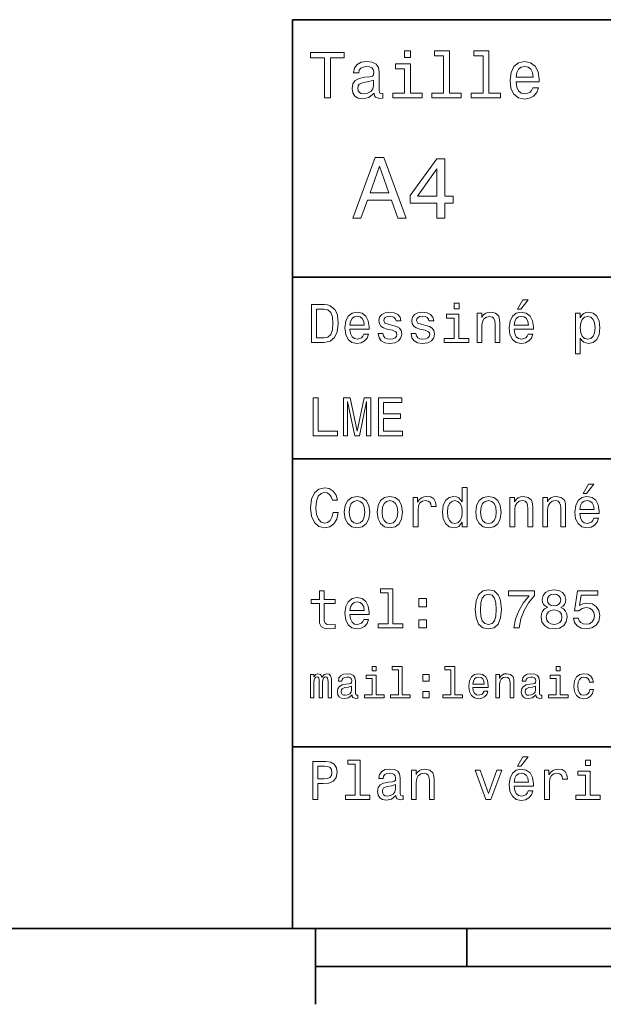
# Model space of a CAD drawing. Extents: x 0 to 296, y 0 to 210.
# Tile 2 of 7: x 79 to 118, y 5 to 70. Entities that reach past the tile are written whole.
import ezdxf

# ---------------------------------------------------------------- set-up
doc = ezdxf.new("R2010")
doc.units = 0

msp = doc.modelspace()

# ---------------------------------------------------------------- linework, layer by layer
at = {"color": 7, "lineweight": 35}
for p, q in [((97, 10), (97, 70)), ((97, 70), (287, 70)), ((97, 53), (162, 53)), ((97, 41), (162, 41)), ((97, 22), (162, 22)), ((10, 10), (287, 10)), ((97, 10), (287, 10)), ((98.5, 7.5), (198.5, 7.5))]:
    msp.add_line(p, q, dxfattribs=at)
at = {"color": 7, "lineweight": 35, "ltscale": 0.125}
msp.add_line((98.5, 10), (98.5, 5), dxfattribs=at)
at = {"color": 7, "lineweight": 35, "ltscale": 0.0625}
msp.add_line((108.5, 10), (108.5, 7.5), dxfattribs=at)
at = {"color": 7, "lineweight": 13}
for points in [[(99.102303, 64.837173), (99.5, 64.837173), (99.5, 67.47406), (100.407784, 67.47406), (100.407784, 67.837173), (98.190201, 67.837173), (98.190201, 67.47406), (99.102303, 67.47406)], [(104.786743, 67.940918), (104.384727, 67.940918), (104.384727, 67.508644), (104.786743, 67.508644)], [(106.969742, 67.621033), (106.969742, 65.157059), (106.187317, 65.157059), (106.187317, 64.837173), (108.128242, 64.837173), (108.128242, 65.157059), (107.350143, 65.157059), (107.350143, 67.940918), (106.373199, 67.940918), (106.373199, 67.621033)], [(109.572044, 67.621033), (109.572044, 65.157059), (108.789627, 65.157059), (108.789627, 64.837173), (110.730545, 64.837173), (110.730545, 65.157059), (109.952454, 65.157059), (109.952454, 67.940918), (108.975502, 67.940918), (108.975502, 67.621033)], [(102.387611, 65.139771), (102.387611, 65.126801), (102.409225, 64.979828), (102.47406, 64.876076), (102.746399, 64.793945), (102.958214, 64.828529), (102.958214, 65.122475), (102.867432, 65.109505), (102.746399, 65.165703), (102.724785, 65.338615), (102.724785, 66.540344), (102.672913, 66.84726), (102.521614, 67.0634), (102.257927, 67.193085), (101.886169, 67.240631), (101.523056, 67.188759), (101.255043, 67.041786), (101.086456, 66.812675), (101.030258, 66.510086), (101.030258, 66.484146), (101.371758, 66.484146), (101.402016, 66.665703), (101.497116, 66.795387), (101.65274, 66.873199), (101.873199, 66.903458), (102.085014, 66.881844), (102.236313, 66.817001), (102.327087, 66.704605), (102.357346, 66.548988), (102.340057, 66.367432), (102.270897, 66.276657), (102.097984, 66.233429), (101.773773, 66.198845), (101.402016, 66.121033), (101.138329, 65.982704), (100.982712, 65.766571), (100.935158, 65.446686), (100.978386, 65.161385), (101.112389, 64.949562), (101.328529, 64.815559), (101.626801, 64.768013), (102.028816, 64.858788)], [(104.773773, 65.157059), (104.773773, 67.080688), (103.796829, 67.080688), (103.796829, 66.756485), (104.393372, 66.756485), (104.393372, 65.157059), (103.615273, 65.157059), (103.615273, 64.837173), (105.560516, 64.837173), (105.560516, 65.157059)], [(111.750717, 65.887604), (113.272339, 65.887604), (113.276657, 66.064842), (113.207497, 66.561958), (113.017288, 66.933716), (112.714699, 67.158501), (112.312683, 67.240631), (111.919312, 67.154175), (111.616714, 66.912102), (111.422188, 66.51873), (111.353027, 66), (111.41787, 65.4683), (111.612396, 65.079247), (111.91066, 64.837173), (112.299713, 64.755043), (112.636887, 64.811234), (112.913544, 64.958214), (113.116714, 65.191643), (113.233429, 65.502876), (112.857346, 65.502876), (112.779541, 65.329971), (112.667145, 65.200287), (112.34726, 65.096542), (112.100868, 65.144089), (111.914986, 65.295387), (111.793945, 65.541786), (111.750717, 65.874634)], [(111.750717, 66.207489), (111.798271, 66.50576), (111.914986, 66.726219), (112.092216, 66.860229), (112.325653, 66.907776), (112.554756, 66.860229), (112.731987, 66.726219), (112.840057, 66.50576), (112.878967, 66.207489)], [(102.344383, 65.649857), (102.292511, 65.425072), (102.154182, 65.252159), (101.946686, 65.139771), (101.691643, 65.100861), (101.527374, 65.122475), (101.41066, 65.191643), (101.337173, 65.312675), (101.315559, 65.481262), (101.332855, 65.632561), (101.402016, 65.740631), (101.678673, 65.861671), (102.028816, 65.913544), (102.344383, 66.017288)], [(100.982712, 56.9049), (101.51297, 56.9049), (101.933716, 58.080692), (103.530258, 58.080692), (103.951012, 56.9049), (104.492798, 56.9049), (103.028816, 60.910664), (102.440926, 60.910664)], [(106.521614, 56.9049), (107.040344, 56.9049), (107.040344, 57.896255), (107.610954, 57.896255), (107.610954, 58.357349), (107.040344, 58.357349), (107.040344, 60.818443), (106.515854, 60.818443), (104.763687, 58.403458), (104.763687, 57.896255), (106.521614, 57.896255)], [(102.118156, 58.570606), (102.734871, 60.334293), (103.351585, 58.570606)], [(105.247841, 58.357349), (106.521614, 60.149857), (106.521614, 58.357349)], [(111.84726, 50.88797), (112.059799, 50.88797), (112.560516, 51.500362), (112.207489, 51.500362)], [(99.080688, 51.190563), (98.248558, 51.190563), (98.248558, 48.690563), (99.080688, 48.690563), (99.473343, 48.769814), (99.765129, 49.011169), (99.945244, 49.40382), (100.010086, 49.940563), (99.952446, 50.488113), (99.880402, 50.70425), (99.779541, 50.877163), (99.487755, 51.111313), (99.296829, 51.168949)], [(99.055473, 50.891571), (99.329254, 50.837536), (99.516571, 50.671829), (99.628242, 50.376442), (99.664268, 49.940563), (99.624641, 49.519093), (99.51297, 49.223705), (99.322044, 49.047192), (99.055473, 48.989555), (98.583572, 48.989555), (98.583572, 50.891571)], [(107.992798, 51.27702), (107.657784, 51.27702), (107.657784, 50.916786), (107.992798, 50.916786)], [(100.784584, 49.565922), (102.052597, 49.565922), (102.056198, 49.713619), (101.998558, 50.127884), (101.840057, 50.437683), (101.587898, 50.625), (101.252884, 50.693443), (100.925072, 50.621399), (100.672913, 50.41967), (100.510803, 50.091862), (100.453171, 49.659584), (100.507202, 49.216499), (100.669312, 48.892292), (100.91787, 48.690563), (101.242073, 48.62212), (101.523056, 48.668949), (101.753601, 48.791428), (101.922913, 48.98595), (102.020172, 49.245319), (101.706772, 49.245319), (101.64193, 49.101227), (101.548271, 48.993156), (101.2817, 48.9067), (101.07637, 48.946327), (100.921471, 49.072407), (100.820602, 49.27774), (100.784584, 49.555115)], [(100.784584, 49.832493), (100.824211, 50.081055), (100.921471, 50.264771), (101.069168, 50.376442), (101.263687, 50.416069), (101.454613, 50.376442), (101.602303, 50.264771), (101.69236, 50.081055), (101.724785, 49.832493)], [(103.623199, 49.818085), (103.317001, 49.890129), (103.090057, 49.972984), (103.014412, 50.142292), (103.036026, 50.261169), (103.111671, 50.347622), (103.234146, 50.401657), (103.41066, 50.423271), (103.579971, 50.401657), (103.713257, 50.336815), (103.799713, 50.239555), (103.835732, 50.109871), (104.145531, 50.109871), (104.145531, 50.117077), (104.091499, 50.351227), (103.943802, 50.534943), (103.713257, 50.650219), (103.41066, 50.693443), (103.104469, 50.650219), (102.881126, 50.531342), (102.740631, 50.354828), (102.697403, 50.131485), (102.729828, 49.915348), (102.830688, 49.76405), (102.996399, 49.655983), (103.237755, 49.580334), (103.590775, 49.493877), (103.806915, 49.40382), (103.864555, 49.331772), (103.886169, 49.223705), (103.853745, 49.09042), (103.767288, 48.989555), (103.626801, 48.924713), (103.439484, 48.903099), (103.241356, 48.924713), (103.09726, 49.000362), (103, 49.122841), (102.960373, 49.292149), (102.654175, 49.292149), (102.704613, 49.003963), (102.852303, 48.795029), (103.086456, 48.668949), (103.41066, 48.62212), (103.749283, 48.668949), (103.997841, 48.795029), (104.149139, 48.996758), (104.203171, 49.259727), (104.163544, 49.486671), (104.051872, 49.641571), (103.868156, 49.742435)], [(105.791786, 49.818085), (105.485588, 49.890129), (105.258644, 49.972984), (105.182999, 50.142292), (105.204613, 50.261169), (105.280258, 50.347622), (105.40274, 50.401657), (105.579254, 50.423271), (105.748558, 50.401657), (105.881844, 50.336815), (105.9683, 50.239555), (106.004326, 50.109871), (106.314117, 50.109871), (106.314117, 50.117077), (106.260086, 50.351227), (106.112396, 50.534943), (105.881844, 50.650219), (105.579254, 50.693443), (105.273056, 50.650219), (105.049713, 50.531342), (104.909225, 50.354828), (104.865997, 50.131485), (104.898415, 49.915348), (104.999283, 49.76405), (105.164986, 49.655983), (105.406342, 49.580334), (105.759369, 49.493877), (105.975502, 49.40382), (106.033142, 49.331772), (106.054756, 49.223705), (106.022339, 49.09042), (105.935883, 48.989555), (105.795387, 48.924713), (105.60807, 48.903099), (105.409943, 48.924713), (105.265854, 49.000362), (105.168587, 49.122841), (105.12896, 49.292149), (104.822769, 49.292149), (104.873199, 49.003963), (105.020897, 48.795029), (105.255043, 48.668949), (105.579254, 48.62212), (105.91787, 48.668949), (106.166428, 48.795029), (106.317726, 48.996758), (106.371758, 49.259727), (106.33213, 49.486671), (106.220459, 49.641571), (106.036743, 49.742435)], [(107.981987, 48.957134), (107.981987, 50.560158), (107.16787, 50.560158), (107.16787, 50.289986), (107.664986, 50.289986), (107.664986, 48.957134), (107.016571, 48.957134), (107.016571, 48.690563), (108.637611, 48.690563), (108.637611, 48.957134)], [(109.181557, 48.690563), (109.498558, 48.690563), (109.498558, 49.807278), (109.530983, 50.063042), (109.635445, 50.250362), (109.797546, 50.365635), (110.013687, 50.408863), (110.1866, 50.372841), (110.29467, 50.275578), (110.348701, 50.113472), (110.366714, 49.897335), (110.366714, 48.690563), (110.683716, 48.690563), (110.683716, 49.962177), (110.669312, 50.217941), (110.604469, 50.430477), (110.39193, 50.625), (110.060516, 50.693443), (109.876801, 50.668228), (109.721901, 50.599785), (109.588615, 50.484512), (109.484146, 50.329613), (109.484146, 50.625), (109.181557, 50.625)], [(111.627518, 49.565922), (112.895531, 49.565922), (112.899132, 49.713619), (112.841499, 50.127884), (112.682999, 50.437683), (112.430832, 50.625), (112.095825, 50.693443), (111.768013, 50.621399), (111.515854, 50.41967), (111.353745, 50.091862), (111.296112, 49.659584), (111.350143, 49.216499), (111.512245, 48.892292), (111.760803, 48.690563), (112.085014, 48.62212), (112.365997, 48.668949), (112.596542, 48.791428), (112.765854, 48.98595), (112.863113, 49.245319), (112.549713, 49.245319), (112.484871, 49.101227), (112.391212, 48.993156), (112.124641, 48.9067), (111.919312, 48.946327), (111.764412, 49.072407), (111.663544, 49.27774), (111.627518, 49.555115)], [(111.627518, 49.832493), (111.667145, 50.081055), (111.764412, 50.264771), (111.912102, 50.376442), (112.106628, 50.416069), (112.297546, 50.376442), (112.445244, 50.264771), (112.535301, 50.081055), (112.567726, 49.832493)], [(115.986313, 50.326012), (115.986313, 50.625), (115.669312, 50.625), (115.669312, 47.941284), (115.986313, 47.941284), (115.986313, 48.98595), (116.097984, 48.816643), (116.22406, 48.704971), (116.541069, 48.62212), (116.843658, 48.690563), (117.081413, 48.895893), (117.236313, 49.2201), (117.293945, 49.659584), (117.236313, 50.095463), (117.081413, 50.41967), (116.843658, 50.621399), (116.541069, 50.693443), (116.368156, 50.671829), (116.220459, 50.603386), (116.094383, 50.488113)], [(116.48703, 48.9067), (116.274498, 48.953533), (116.119598, 49.097622), (116.022339, 49.331772), (115.989914, 49.659584), (116.022339, 49.983791), (116.119598, 50.217941), (116.274498, 50.358429), (116.48703, 50.408863), (116.681557, 50.358429), (116.836456, 50.21434), (116.933716, 49.98019), (116.969742, 49.659584), (116.933716, 49.335377), (116.836456, 49.097622), (116.681557, 48.953533)], [(98.353027, 42.530979), (99.959656, 42.530979), (99.959656, 42.833572), (98.684441, 42.833572), (98.684441, 45.030979), (98.353027, 45.030979)], [(100.352303, 42.530979), (100.629684, 42.530979), (100.629684, 44.80043), (101.097984, 42.530979), (101.407784, 42.530979), (101.872482, 44.80043), (101.872482, 42.530979), (102.153458, 42.530979), (102.153458, 45.030979), (101.713974, 45.030979), (101.252884, 42.826366), (100.795387, 45.030979), (100.352303, 45.030979)], [(102.664986, 42.530979), (104.25, 42.530979), (104.25, 42.833572), (102.996399, 42.833572), (102.996399, 43.680115), (104.113113, 43.680115), (104.113113, 43.979107), (102.996399, 43.979107), (102.996399, 44.728386), (104.221184, 44.728386), (104.221184, 45.030979), (102.664986, 45.030979)], [(99.66787, 37.460373), (99.595818, 37.15778), (99.476944, 36.941643), (99.311241, 36.808357), (99.116714, 36.765129), (98.882568, 36.829971), (98.698845, 37.024494), (98.57637, 37.341499), (98.536743, 37.780979), (98.57637, 38.216858), (98.695244, 38.537464), (98.87896, 38.731987), (99.116714, 38.80043), (99.289627, 38.764408), (99.437317, 38.663544), (99.552597, 38.501442), (99.631844, 38.278099), (99.97406, 38.278099), (99.865997, 38.620316), (99.678673, 38.879681), (99.422913, 39.041786), (99.116714, 39.099422), (98.734871, 39.009365), (98.443085, 38.757202), (98.25576, 38.342937), (98.190926, 37.780979), (98.25576, 37.219021), (98.443085, 36.804756), (98.734871, 36.548992), (99.116714, 36.462536), (99.451729, 36.530979), (99.721901, 36.721901), (99.912827, 37.035301), (100.013687, 37.460373)], [(108.201729, 36.829971), (108.201729, 36.530979), (108.51873, 36.530979), (108.51873, 39.117435), (108.20533, 39.117435), (108.20533, 38.170029), (107.963974, 38.443802), (107.816284, 38.508644), (107.646973, 38.533859), (107.340775, 38.461815), (107.103027, 38.260086), (106.948128, 37.935879), (106.894089, 37.5), (106.948128, 37.064121), (107.103027, 36.736309), (107.340775, 36.530979), (107.646973, 36.462536), (107.816284, 36.487751), (107.967575, 36.552593)], [(116.184441, 38.728386), (116.396973, 38.728386), (116.897697, 39.340778), (116.54467, 39.340778)], [(100.413544, 37.496399), (100.471184, 37.056915), (100.636887, 36.732708), (100.899857, 36.530979), (101.252884, 36.462536), (101.602303, 36.530979), (101.865273, 36.729107), (102.030983, 37.053314), (102.092216, 37.496399), (102.030983, 37.935879), (101.865273, 38.263687), (101.602303, 38.461815), (101.252884, 38.533859), (100.899857, 38.461815), (100.636887, 38.260086), (100.471184, 37.935879)], [(102.58213, 37.496399), (102.639771, 37.056915), (102.805473, 36.732708), (103.068443, 36.530979), (103.421471, 36.462536), (103.770897, 36.530979), (104.033859, 36.729107), (104.19957, 37.053314), (104.260803, 37.496399), (104.19957, 37.935879), (104.033859, 38.263687), (103.770897, 38.461815), (103.421471, 38.533859), (103.068443, 38.461815), (102.805473, 38.260086), (102.639771, 37.935879)], [(104.963257, 36.530979), (105.280258, 36.530979), (105.280258, 37.636887), (105.312683, 37.903458), (105.409943, 38.094379), (105.568443, 38.209652), (105.780983, 38.249279), (105.939484, 38.224064), (106.058357, 38.152016), (106.130402, 38.029537), (106.155617, 37.863831), (106.476227, 37.863831), (106.432999, 38.155621), (106.314117, 38.364552), (106.115997, 38.490635), (105.845825, 38.533859), (105.662102, 38.505043), (105.503601, 38.432995), (105.363113, 38.310516), (105.251442, 38.144814), (105.251442, 38.465416), (104.963257, 38.465416)], [(109.087898, 37.496399), (109.145531, 37.056915), (109.311241, 36.732708), (109.574203, 36.530979), (109.927231, 36.462536), (110.276657, 36.530979), (110.539627, 36.729107), (110.70533, 37.053314), (110.766571, 37.496399), (110.70533, 37.935879), (110.539627, 38.263687), (110.276657, 38.461815), (109.927231, 38.533859), (109.574203, 38.461815), (109.311241, 38.260086), (109.145531, 37.935879)], [(111.350143, 36.530979), (111.667145, 36.530979), (111.667145, 37.647694), (111.69957, 37.903458), (111.804031, 38.090778), (111.966141, 38.206051), (112.182274, 38.249279), (112.355186, 38.213257), (112.463257, 38.115993), (112.517288, 37.953888), (112.535301, 37.737751), (112.535301, 36.530979), (112.852303, 36.530979), (112.852303, 37.802593), (112.837898, 38.058357), (112.773056, 38.270893), (112.560516, 38.465416), (112.229103, 38.533859), (112.045387, 38.508644), (111.890488, 38.440201), (111.757202, 38.324928), (111.65274, 38.170029), (111.65274, 38.465416), (111.350143, 38.465416)], [(113.51873, 36.530979), (113.835732, 36.530979), (113.835732, 37.647694), (113.868156, 37.903458), (113.972626, 38.090778), (114.134727, 38.206051), (114.350861, 38.249279), (114.523773, 38.213257), (114.631844, 38.115993), (114.685883, 37.953888), (114.703888, 37.737751), (114.703888, 36.530979), (115.020889, 36.530979), (115.020889, 37.802593), (115.006485, 38.058357), (114.941643, 38.270893), (114.729111, 38.465416), (114.39769, 38.533859), (114.213974, 38.508644), (114.059082, 38.440201), (113.925789, 38.324928), (113.821327, 38.170029), (113.821327, 38.465416), (113.51873, 38.465416)], [(115.964699, 37.406338), (117.232712, 37.406338), (117.236313, 37.554035), (117.178673, 37.9683), (117.020172, 38.278099), (116.768013, 38.465416), (116.432999, 38.533859), (116.105186, 38.461815), (115.853027, 38.260086), (115.690918, 37.932278), (115.633286, 37.5), (115.687317, 37.056915), (115.849426, 36.732708), (116.097984, 36.530979), (116.422188, 36.462536), (116.703171, 36.509365), (116.933716, 36.631844), (117.103027, 36.826366), (117.200287, 37.085735), (116.886887, 37.085735), (116.822044, 36.941643), (116.728386, 36.833572), (116.461815, 36.747116), (116.256485, 36.786743), (116.101585, 36.912823), (116.000717, 37.118156), (115.964699, 37.395531)], [(100.737755, 37.5), (100.770172, 37.824207), (100.87104, 38.058357), (101.033142, 38.20245), (101.252884, 38.25288), (101.469017, 38.20245), (101.631126, 38.061958), (101.731987, 37.824207), (101.768013, 37.5), (101.731987, 37.172188), (101.631126, 36.934437), (101.469017, 36.790344), (101.252884, 36.743515), (101.033142, 36.790344), (100.87104, 36.934437), (100.770172, 37.172188)], [(102.906342, 37.5), (102.938759, 37.824207), (103.039627, 38.058357), (103.201729, 38.20245), (103.421471, 38.25288), (103.637611, 38.20245), (103.799713, 38.061958), (103.900574, 37.824207), (103.9366, 37.5), (103.900574, 37.172188), (103.799713, 36.934437), (103.637611, 36.790344), (103.421471, 36.743515), (103.201729, 36.790344), (103.039627, 36.934437), (102.938759, 37.172188)], [(107.701012, 38.249279), (107.909943, 38.198845), (108.068443, 38.058357), (108.162102, 37.824207), (108.198128, 37.5), (108.162102, 37.172188), (108.068443, 36.938038), (107.909943, 36.793949), (107.701012, 36.747116), (107.502884, 36.793949), (107.351585, 36.938038), (107.250717, 37.175793), (107.2183, 37.5), (107.250717, 37.820606), (107.351585, 38.054756), (107.502884, 38.198845)], [(109.412102, 37.5), (109.444527, 37.824207), (109.545387, 38.058357), (109.707489, 38.20245), (109.927231, 38.25288), (110.143372, 38.20245), (110.305473, 38.061958), (110.406342, 37.824207), (110.44236, 37.5), (110.406342, 37.172188), (110.305473, 36.934437), (110.143372, 36.790344), (109.927231, 36.743515), (109.707489, 36.790344), (109.545387, 36.934437), (109.444527, 37.172188)], [(115.964699, 37.672909), (116.004318, 37.921471), (116.101585, 38.105186), (116.249283, 38.216858), (116.443802, 38.256485), (116.634727, 38.216858), (116.782425, 38.105186), (116.872482, 37.921471), (116.9049, 37.672909)], [(98.763687, 31.449568), (98.763687, 30.480547), (98.785301, 30.167147), (98.886169, 29.951008), (99.087898, 29.824926), (99.430115, 29.7817), (99.804756, 29.799711), (99.804756, 30.073486), (99.530983, 30.051872), (99.282417, 30.08069), (99.149132, 30.170748), (99.091499, 30.322046), (99.080688, 30.534582), (99.080688, 31.449568), (99.804756, 31.449568), (99.804756, 31.71974), (99.080688, 31.71974), (99.080688, 32.285301), (98.763687, 32.285301), (98.763687, 31.71974), (98.216141, 31.71974), (98.216141, 31.449568)], [(100.784584, 30.725504), (102.052597, 30.725504), (102.056198, 30.873198), (101.998558, 31.287464), (101.840057, 31.597261), (101.587898, 31.784582), (101.252884, 31.853025), (100.925072, 31.780979), (100.672913, 31.57925), (100.510803, 31.25144), (100.453171, 30.819164), (100.507202, 30.37608), (100.669312, 30.051872), (100.91787, 29.850143), (101.242073, 29.7817), (101.523056, 29.828529), (101.753601, 29.951008), (101.922913, 30.145533), (102.020172, 30.404898), (101.706772, 30.404898), (101.64193, 30.260807), (101.548271, 30.152737), (101.2817, 30.066282), (101.07637, 30.105907), (100.921471, 30.231987), (100.820602, 30.437319), (100.784584, 30.714697)], [(103.306198, 32.170029), (103.306198, 30.116714), (102.654175, 30.116714), (102.654175, 29.850143), (104.271614, 29.850143), (104.271614, 30.116714), (103.623199, 30.116714), (103.623199, 32.4366), (102.809074, 32.4366), (102.809074, 32.170029)], [(109.059074, 31.071325), (109.113113, 30.505762), (109.282425, 30.102304), (109.552597, 29.857347), (109.927231, 29.778097), (110.298271, 29.857347), (110.568443, 30.102304), (110.734146, 30.505762), (110.791786, 31.071325), (110.734146, 31.633286), (110.665703, 31.856628), (110.568443, 32.040344), (110.298271, 32.285301), (109.927231, 32.368156), (109.552597, 32.285301), (109.282425, 32.036743), (109.113113, 31.633286)], [(109.4049, 31.071325), (109.433716, 31.507204), (109.523773, 31.820604), (109.685883, 32.004322), (109.927231, 32.069164), (110.164986, 32.004322), (110.327087, 31.820604), (110.417145, 31.507204), (110.445969, 31.071325), (110.417145, 30.631844), (110.327087, 30.318443), (110.164986, 30.134726), (109.927231, 30.073486), (109.685883, 30.134726), (109.523773, 30.318443), (109.433716, 30.631844)], [(111.5951, 29.850143), (111.958931, 29.850143), (112.077812, 30.444523), (112.286743, 30.999279), (112.58213, 31.514408), (112.967575, 31.997118), (112.967575, 32.296108), (111.252884, 32.296108), (111.252884, 31.9683), (112.621758, 31.9683), (112.225502, 31.481987), (111.926514, 30.974062), (111.717575, 30.433718)], [(113.817726, 31.197405), (113.634003, 31.09654), (113.507927, 30.956051), (113.428673, 30.779539), (113.403458, 30.567001), (113.461098, 30.246397), (113.626801, 29.997837), (113.896973, 29.839336), (114.264404, 29.778097), (114.628242, 29.839336), (114.898415, 29.997837), (115.064117, 30.246397), (115.125359, 30.567001), (115.096542, 30.779539), (115.020889, 30.956051), (114.891212, 31.09654), (114.71109, 31.197405), (114.855186, 31.283861), (114.956055, 31.402737), (115.017288, 31.546829), (115.038902, 31.723343), (114.98127, 31.979107), (114.829971, 32.184437), (114.585014, 32.317722), (114.264404, 32.368156), (113.940201, 32.317722), (113.695244, 32.184437), (113.540344, 31.979107), (113.486313, 31.723343), (113.504318, 31.546829), (113.565559, 31.402737)], [(113.828529, 31.694523), (113.857346, 31.853025), (113.943802, 31.975504), (114.080688, 32.051151), (114.264404, 32.079971), (114.444527, 32.051151), (114.581413, 31.975504), (114.66787, 31.853025), (114.700287, 31.694523), (114.66787, 31.532419), (114.581413, 31.40634), (114.444527, 31.323486), (114.264404, 31.298271), (114.080688, 31.327089), (113.943802, 31.40634), (113.857346, 31.532419)], [(115.539627, 30.502161), (115.618874, 30.206772), (115.795387, 29.976225), (116.054756, 29.832132), (116.386169, 29.778097), (116.75, 29.842939), (117.034584, 30.019451), (117.214699, 30.300432), (117.283142, 30.660662), (117.221901, 30.995676), (117.048996, 31.258644), (116.778816, 31.427954), (116.429398, 31.489193), (116.159225, 31.445965), (115.950287, 31.327089), (116.051155, 32.000721), (117.146255, 32.000721), (117.146255, 32.296108), (115.809799, 32.296108), (115.611671, 30.970461), (115.899857, 30.970461), (116.108788, 31.139769), (116.375359, 31.201008), (116.605911, 31.161383), (116.782425, 31.046108), (116.894089, 30.869596), (116.933716, 30.642651), (116.894089, 30.415705), (116.778816, 30.239193), (116.60231, 30.127522), (116.375359, 30.087896), (116.184441, 30.113111), (116.036743, 30.195965), (115.928673, 30.325647), (115.874641, 30.502161)], [(100.784584, 30.992075), (100.824211, 31.240633), (100.921471, 31.424351), (101.069168, 31.536022), (101.263687, 31.575647), (101.454613, 31.536022), (101.602303, 31.424351), (101.69236, 31.240633), (101.724785, 30.992075)], [(105.341499, 31.247837), (105.838615, 31.247837), (105.838615, 31.784582), (105.341499, 31.784582)], [(113.749283, 30.574207), (113.7817, 30.765129), (113.886169, 30.909222), (114.048271, 31.002882), (114.264404, 31.035301), (114.476944, 31.002882), (114.639046, 30.909222), (114.743515, 30.765129), (114.779541, 30.574207), (114.743515, 30.368876), (114.639046, 30.213976), (114.476944, 30.113111), (114.264404, 30.08069), (114.048271, 30.113111), (113.886169, 30.213976), (113.7817, 30.368876)], [(105.341499, 29.850143), (105.838615, 29.850143), (105.838615, 30.386887), (105.341499, 30.386887)], [(98.170029, 25.224785), (98.403458, 25.224785), (98.403458, 26.259367), (98.41787, 26.414986), (98.461098, 26.527378), (98.527374, 26.59366), (98.613831, 26.619598), (98.682999, 26.596542), (98.729103, 26.538906), (98.752159, 26.440924), (98.760803, 26.311241), (98.760803, 25.224785), (98.979828, 25.224785), (98.979828, 26.259367), (98.99424, 26.412106), (99.03746, 26.524496), (99.106628, 26.59366), (99.193085, 26.619598), (99.262245, 26.596542), (99.308357, 26.538906), (99.337173, 26.311241), (99.337173, 25.224785), (99.570602, 25.224785), (99.570602, 26.293949), (99.556198, 26.515852), (99.510086, 26.685881), (99.41787, 26.789627), (99.268013, 26.827091), (99.092216, 26.769453), (98.956772, 26.602306), (98.850143, 26.766571), (98.671471, 26.827091), (98.507202, 26.769453), (98.394814, 26.60807), (98.394814, 26.772335), (98.170029, 26.772335)], [(100.925072, 25.426514), (100.925072, 25.417868), (100.939484, 25.319885), (100.982712, 25.250721), (101.164268, 25.195967), (101.305473, 25.219021), (101.305473, 25.414986), (101.244957, 25.406342), (101.164268, 25.443806), (101.149857, 25.559078), (101.149857, 26.360231), (101.115273, 26.564842), (101.014412, 26.708935), (100.838615, 26.795389), (100.590775, 26.827091), (100.348701, 26.792507), (100.170029, 26.694525), (100.05764, 26.541788), (100.020172, 26.340059), (100.020172, 26.322767), (100.247841, 26.322767), (100.268013, 26.443806), (100.331413, 26.53026), (100.435158, 26.582134), (100.58213, 26.602306), (100.723343, 26.587896), (100.824211, 26.54467), (100.884727, 26.469742), (100.9049, 26.365995), (100.893372, 26.244957), (100.84726, 26.184439), (100.731987, 26.155621), (100.515854, 26.132566), (100.268013, 26.080692), (100.092216, 25.988474), (99.988472, 25.844381), (99.956772, 25.631124), (99.985588, 25.440924), (100.074928, 25.299713), (100.219017, 25.210375), (100.41787, 25.178675), (100.685883, 25.239195)], [(102.515854, 25.438042), (102.515854, 26.720463), (101.864555, 26.720463), (101.864555, 26.504324), (102.262245, 26.504324), (102.262245, 25.438042), (101.743515, 25.438042), (101.743515, 25.224785), (103.040344, 25.224785), (103.040344, 25.438042)], [(102.524498, 27.293949), (102.256485, 27.293949), (102.256485, 27.005764), (102.524498, 27.005764)], [(103.979828, 27.080692), (103.979828, 25.438042), (103.458214, 25.438042), (103.458214, 25.224785), (104.752159, 25.224785), (104.752159, 25.438042), (104.233429, 25.438042), (104.233429, 27.293949), (103.58213, 27.293949), (103.58213, 27.080692)], [(105.60807, 26.342941), (106.005768, 26.342941), (106.005768, 26.772335), (105.60807, 26.772335)], [(107.44957, 27.080692), (107.44957, 25.438042), (106.927956, 25.438042), (106.927956, 25.224785), (108.221901, 25.224785), (108.221901, 25.438042), (107.703171, 25.438042), (107.703171, 27.293949), (107.051872, 27.293949), (107.051872, 27.080692)], [(108.902016, 25.925074), (109.916428, 25.925074), (109.919312, 26.043228), (109.873199, 26.374641), (109.746399, 26.622478), (109.54467, 26.772335), (109.276657, 26.827091), (109.014412, 26.769453), (108.812683, 26.60807), (108.682999, 26.345821), (108.636887, 26), (108.680115, 25.645535), (108.809799, 25.386168), (109.008644, 25.224785), (109.268013, 25.170031), (109.492798, 25.207495), (109.677231, 25.305477), (109.812683, 25.461096), (109.890488, 25.668589), (109.639771, 25.668589), (109.587898, 25.553314), (109.51297, 25.46686), (109.299713, 25.397696), (109.135445, 25.429396), (109.011528, 25.53026), (108.930832, 25.694525), (108.902016, 25.916428)], [(110.414986, 25.224785), (110.668587, 25.224785), (110.668587, 26.118156), (110.694527, 26.322767), (110.778099, 26.472624), (110.907784, 26.564842), (111.080688, 26.599424), (111.219017, 26.570606), (111.305473, 26.492796), (111.348701, 26.363113), (111.363113, 26.190203), (111.363113, 25.224785), (111.616714, 25.224785), (111.616714, 26.242077), (111.605186, 26.446688), (111.553314, 26.616716), (111.383286, 26.772335), (111.118156, 26.827091), (110.971184, 26.806917), (110.84726, 26.752163), (110.740631, 26.659943), (110.657059, 26.536024), (110.657059, 26.772335), (110.414986, 26.772335)], [(113.06916, 25.426514), (113.06916, 25.417868), (113.083572, 25.319885), (113.126801, 25.250721), (113.308357, 25.195967), (113.44957, 25.219021), (113.44957, 25.414986), (113.389046, 25.406342), (113.308357, 25.443806), (113.293945, 25.559078), (113.293945, 26.360231), (113.259369, 26.564842), (113.158501, 26.708935), (112.982712, 26.795389), (112.734871, 26.827091), (112.492798, 26.792507), (112.314117, 26.694525), (112.201729, 26.541788), (112.164261, 26.340059), (112.164261, 26.322767), (112.39193, 26.322767), (112.412102, 26.443806), (112.475502, 26.53026), (112.579247, 26.582134), (112.726227, 26.602306), (112.867432, 26.587896), (112.9683, 26.54467), (113.028816, 26.469742), (113.048988, 26.365995), (113.03746, 26.244957), (112.991356, 26.184439), (112.876083, 26.155621), (112.659943, 26.132566), (112.412102, 26.080692), (112.236313, 25.988474), (112.132561, 25.844381), (112.100861, 25.631124), (112.129684, 25.440924), (112.219017, 25.299713), (112.363113, 25.210375), (112.561958, 25.178675), (112.829971, 25.239195)], [(114.659943, 25.438042), (114.659943, 26.720463), (114.008644, 26.720463), (114.008644, 26.504324), (114.406342, 26.504324), (114.406342, 25.438042), (113.887604, 25.438042), (113.887604, 25.224785), (115.184433, 25.224785), (115.184433, 25.438042)], [(114.668587, 27.293949), (114.400574, 27.293949), (114.400574, 27.005764), (114.668587, 27.005764)], [(116.605186, 26.259367), (116.855904, 26.259367), (116.804031, 26.489914), (116.680115, 26.671471), (116.48703, 26.783863), (116.236313, 26.827091), (115.959656, 26.769453), (115.749275, 26.60807), (115.616714, 26.345821), (115.570602, 25.994238), (115.613831, 25.645535), (115.743515, 25.386168), (115.948128, 25.224785), (116.227661, 25.170031), (116.475502, 25.213257), (116.668587, 25.334295), (116.801147, 25.524496), (116.858788, 25.778099), (116.616714, 25.778099), (116.573486, 25.616716), (116.492798, 25.495678), (116.377518, 25.42075), (116.236313, 25.397696), (116.060516, 25.43516), (115.933716, 25.550434), (115.855904, 25.737753), (115.829971, 26.002882), (115.855904, 26.262249), (115.9366, 26.449568), (116.066284, 26.564842), (116.236313, 26.605188), (116.386169, 26.579252), (116.498558, 26.51297), (116.573486, 26.40346)], [(100.896255, 25.766571), (100.861671, 25.616716), (100.769455, 25.501442), (100.631126, 25.426514), (100.461098, 25.400578), (100.351585, 25.414986), (100.273773, 25.461096), (100.224785, 25.541788), (100.210373, 25.654181), (100.221901, 25.755045), (100.268013, 25.827091), (100.452446, 25.907782), (100.685883, 25.942364), (100.896255, 26.011528)], [(108.902016, 26.138329), (108.933716, 26.337177), (109.011528, 26.48415), (109.129684, 26.573488), (109.285301, 26.605188), (109.438042, 26.573488), (109.556198, 26.48415), (109.628242, 26.337177), (109.654175, 26.138329)], [(113.040344, 25.766571), (113.00576, 25.616716), (112.913544, 25.501442), (112.775215, 25.426514), (112.605186, 25.400578), (112.495674, 25.414986), (112.41787, 25.461096), (112.368874, 25.541788), (112.354462, 25.654181), (112.365997, 25.755045), (112.412102, 25.827091), (112.596542, 25.907782), (112.829971, 25.942364), (113.040344, 26.011528)], [(105.60807, 25.224785), (106.005768, 25.224785), (106.005768, 25.654181), (105.60807, 25.654181)], [(98.324211, 18.530979), (98.655617, 18.530979), (98.655617, 19.586454), (99.023056, 19.586454), (99.394089, 19.604465), (99.689484, 19.730547), (99.880402, 19.975504), (99.945244, 20.310518), (99.894814, 20.620316), (99.750717, 20.847261), (99.51297, 20.98415), (99.188759, 21.030979), (98.324211, 21.030979)], [(101.137611, 20.850864), (101.137611, 18.79755), (100.485588, 18.79755), (100.485588, 18.530979), (102.103027, 18.530979), (102.103027, 18.79755), (101.454613, 18.79755), (101.454613, 21.117435), (100.640488, 21.117435), (100.640488, 20.850864)], [(111.84726, 20.728386), (112.059799, 20.728386), (112.560516, 21.340778), (112.207489, 21.340778)], [(116.667145, 21.117435), (116.33213, 21.117435), (116.33213, 20.757204), (116.667145, 20.757204)], [(99.098701, 20.724783), (99.314842, 20.703169), (99.473343, 20.634726), (99.567001, 20.508644), (99.599426, 20.310518), (99.5634, 20.101583), (99.466141, 19.975504), (99.30043, 19.910662), (99.073486, 19.892651), (98.655617, 19.892651), (98.655617, 20.724783)], [(103.824928, 18.78314), (103.824928, 18.772333), (103.842941, 18.649855), (103.896973, 18.5634), (104.123917, 18.494957), (104.30043, 18.523775), (104.30043, 18.768732), (104.224785, 18.757925), (104.123917, 18.804754), (104.105911, 18.948847), (104.105911, 19.950287), (104.062683, 20.206051), (103.9366, 20.386166), (103.716858, 20.494236), (103.407059, 20.533861), (103.104469, 20.490633), (102.881126, 20.368155), (102.740631, 20.177233), (102.693802, 19.925072), (102.693802, 19.903458), (102.978386, 19.903458), (103.003601, 20.054754), (103.082855, 20.162823), (103.21254, 20.227665), (103.396255, 20.252882), (103.572769, 20.234869), (103.698845, 20.180836), (103.774498, 20.087175), (103.799713, 19.957493), (103.785301, 19.806194), (103.727669, 19.730547), (103.583572, 19.694523), (103.3134, 19.665705), (103.003601, 19.600864), (102.783859, 19.48559), (102.654175, 19.305475), (102.614555, 19.038904), (102.650574, 18.801151), (102.762245, 18.62464), (102.94236, 18.512968), (103.190926, 18.473343), (103.52594, 18.54899)], [(104.844383, 18.530979), (105.161385, 18.530979), (105.161385, 19.647694), (105.193802, 19.903458), (105.298271, 20.090778), (105.460373, 20.206051), (105.676514, 20.249279), (105.849426, 20.213255), (105.957497, 20.115993), (106.011528, 19.95389), (106.029541, 19.737751), (106.029541, 18.530979), (106.346542, 18.530979), (106.346542, 19.802593), (106.33213, 20.058357), (106.267288, 20.270893), (106.054756, 20.465418), (105.723343, 20.533861), (105.539627, 20.508644), (105.384727, 20.440201), (105.251442, 20.324926), (105.146973, 20.170029), (105.146973, 20.465418), (104.844383, 20.465418)], [(109.761528, 18.530979), (110.096542, 18.530979), (110.802597, 20.465418), (110.474785, 20.465418), (109.930832, 18.905619), (109.376083, 20.465418), (109.04467, 20.465418)], [(111.627518, 19.40634), (112.895531, 19.40634), (112.899132, 19.554033), (112.841499, 19.9683), (112.682999, 20.278097), (112.430832, 20.465418), (112.095825, 20.533861), (111.768013, 20.461815), (111.515854, 20.260086), (111.353745, 19.932276), (111.296112, 19.5), (111.350143, 19.056915), (111.512245, 18.732708), (111.760803, 18.530979), (112.085014, 18.462536), (112.365997, 18.509365), (112.596542, 18.631844), (112.765854, 18.826368), (112.863113, 19.085733), (112.549713, 19.085733), (112.484871, 18.941643), (112.391212, 18.833572), (112.124641, 18.747118), (111.919312, 18.786743), (111.764412, 18.912823), (111.663544, 19.118155), (111.627518, 19.395533)], [(111.627518, 19.672911), (111.667145, 19.921469), (111.764412, 20.105186), (111.912102, 20.216858), (112.106628, 20.256483), (112.297546, 20.216858), (112.445244, 20.105186), (112.535301, 19.921469), (112.567726, 19.672911)], [(113.637604, 18.530979), (113.954613, 18.530979), (113.954613, 19.636887), (113.98703, 19.903458), (114.08429, 20.094379), (114.242798, 20.209654), (114.45533, 20.249279), (114.613831, 20.224062), (114.732712, 20.152016), (114.804756, 20.029537), (114.829971, 19.863832), (115.150574, 19.863832), (115.107346, 20.155619), (114.988472, 20.364553), (114.790344, 20.490633), (114.520172, 20.533861), (114.336456, 20.505043), (114.177956, 20.432997), (114.03746, 20.310518), (113.925789, 20.144812), (113.925789, 20.465418), (113.637604, 20.465418)], [(116.656342, 18.79755), (116.656342, 20.400576), (115.842216, 20.400576), (115.842216, 20.130404), (116.33934, 20.130404), (116.33934, 18.79755), (115.690918, 18.79755), (115.690918, 18.530979), (117.311958, 18.530979), (117.311958, 18.79755)], [(103.788902, 19.208212), (103.745674, 19.020893), (103.630402, 18.876801), (103.457489, 18.78314), (103.244957, 18.750719), (103.10807, 18.768732), (103.010803, 18.826368), (102.94957, 18.927233), (102.931557, 19.067722), (102.945969, 19.193804), (103.003601, 19.283861), (103.234146, 19.384726), (103.52594, 19.427954), (103.788902, 19.514408)]]:
    msp.add_lwpolyline(points, close=True, dxfattribs=at)

doc.saveas('drawing.dxf')
